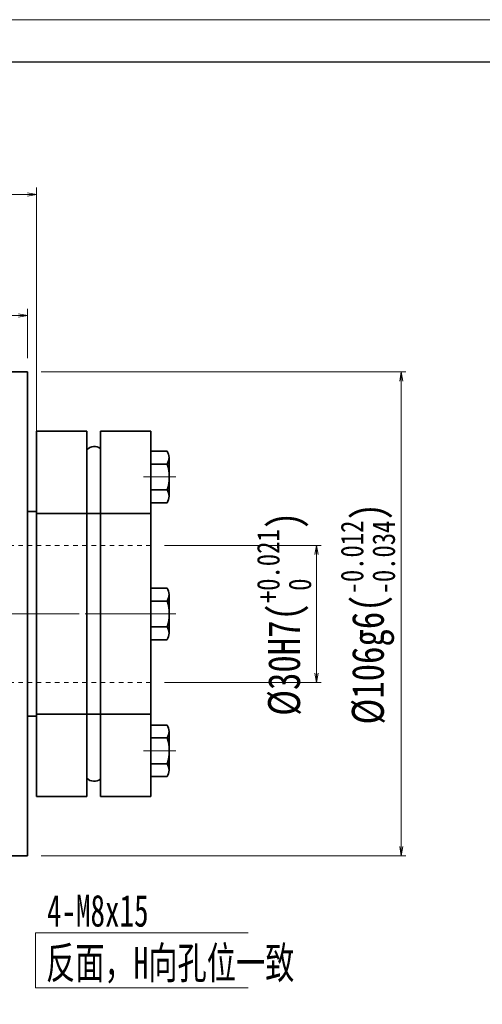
# Model space of a CAD drawing. Header units: millimetres. Extents: x -4 to 779, y -17 to 535.
# Tile 7 of 9: x 286 to 387, y 319 to 535. Entities that reach past the tile are written whole.
import ezdxf

# ---------------------------------------------------------------- set-up
doc = ezdxf.new("R2010")
doc.units = ezdxf.units.MM
doc.set_wipeout_variables(frame=1)
doc.linetypes.add('点画线', pattern=[18, 12, -2, 2, -2])
doc.linetypes.add('虚线', pattern=[2, 1, -1])
for name, color, linetype, lineweight in [('中心线层', 1, '点画线', 18), ('图框_外框线', 7, 'Continuous', 18), ('尺寸线层', 3, 'Continuous', 18), ('粗实线层', 7, 'Continuous', 35), ('虚线层', 6, '虚线', 18)]:
    doc.layers.add(name, color=color, linetype=linetype, lineweight=lineweight)
doc.styles.add('宋体', font='SimSun.ttf', dxfattribs={"width": 0.8})
doc.styles.add('标准', font='txt', dxfattribs={"width": 0.667})
doc.dimstyles.new('A水平标注$0', dxfattribs={"dimtxt": 3.5, "dimasz": 2, "dimexe": 1.5, "dimexo": 3, "dimgap": 1.1, "dimtad": 1, "dimtoh": 1, "dimdec": 4, "dimdsep": 46, "dimtxsty": '宋体', "dimblk": 'OPEN', "dimcen": 3, "dimclrd": 3, "dimclre": 3, "dimclrt": 6, "dimadec": 0, "dimazin": 0, "dimtm": 1e-09, "dimtfac": 1, "dimtdec": 4, "dimtix": 1, "dimtmove": 0, "dimatfit": 3, "dimldrblk": 'OPEN', "dimfxl": 0, "dimlwd": 13, "dimlwe": 13, "dimarcsym": 0})
doc.dimstyles.new('D直径标注φ25', dxfattribs={"dimtxt": 3.5, "dimasz": 2, "dimexe": 1, "dimexo": 3, "dimtad": 1, "dimtoh": 1, "dimdec": 1, "dimdsep": 46, "dimtxsty": '宋体', "dimblk": 'OPEN', "dimcen": 3, "dimclrd": 3, "dimclre": 3, "dimclrt": 130, "dimadec": 0, "dimazin": 0, "dimtm": 1e-09, "dimtfac": 1, "dimtdec": 1, "dimtmove": 0, "dimatfit": 0, "dimldrblk": 'OPEN', "dimfxl": 0, "dimlwd": 13, "dimlwe": 13, "dimarcsym": 0})

# ---------------------------------------------------------------- blocks, each defined once
blk = doc.blocks.new('_Open')
at = {"color": 0, "linetype": 'ByBlock', "lineweight": -2}
for p, q in [((-1, 0.17), (0, 0)), ((-1, -0.17), (0, 0)), ((0, 0), (-1, 0))]:
    blk.add_line(p, q, dxfattribs=at)
blk = doc.blocks.new('*D11')
at = {"layer": 'Defpoints', "color": 0, "transparency": 16777216}
for p in [(287.83, 457.37), (287.83, 351.37), (369.67, 351.37)]:
    blk.add_point(p, dxfattribs=at)
at = {"layer": '尺寸线层', "color": 3, "lineweight": 13, "transparency": 16777216}
for p, q in [((290.83, 457.37), (370.67, 457.37)), ((369.67, 455.37), (369.67, 353.37)), ((290.83, 351.37), (370.67, 351.37))]:
    blk.add_line(p, q, dxfattribs=at)
at = {"layer": '尺寸线层', "color": 3, "lineweight": 13, "transparency": 16777216, "xscale": 2, "yscale": 2, "zscale": 2}
for p, rotation in [((369.67, 457.37), 90), ((369.67, 351.37), 270)]:
    blk.add_blockref('_Open', p, dxfattribs=dict(at, rotation=rotation))
at = {"layer": '尺寸线层', "color": 130, "transparency": 16777216, "insert": (362.34, 404.37), "char_height": 7, "attachment_point": 5, "rotation": 90, "style": '宋体'}
blk.add_mtext('{\\A1;\\A1;%%C106g6({\\H0.707107x;\\S-0.012^ -0.034;})}', dxfattribs=at)
blk = doc.blocks.new('*D15')
at = {"layer": 'Defpoints', "color": 0, "transparency": 16777216}
for p in [(287.83, 469.74), (272.83, 459.37), (287.83, 457.37)]:
    blk.add_point(p, dxfattribs=at)
at = {"layer": '尺寸线层', "color": 3, "lineweight": 13, "transparency": 16777216}
for p, q in [((272.83, 462.37), (272.83, 471.24)), ((287.83, 460.37), (287.83, 471.24)), ((274.83, 469.74), (285.83, 469.74))]:
    blk.add_line(p, q, dxfattribs=at)
at = {"layer": '尺寸线层', "color": 3, "lineweight": 13, "transparency": 16777216, "xscale": 2, "yscale": 2, "zscale": 2, "rotation": 180}
blk.add_blockref('_Open', (272.83, 469.74), dxfattribs=at)
at = {"layer": '尺寸线层', "color": 3, "lineweight": 13, "transparency": 16777216, "xscale": 2, "yscale": 2, "zscale": 2}
blk.add_blockref('_Open', (287.83, 469.74), dxfattribs=at)
at = {"layer": '尺寸线层', "color": 6, "transparency": 16777216, "insert": (280.33, 474.14), "char_height": 7, "attachment_point": 5, "style": '宋体', "bg_fill": 3, "box_fill_scale": 1.1, "bg_fill_color": 257, "bg_fill_transparency": 0}
blk.add_mtext('15', dxfattribs=at)
blk = doc.blocks.new('*D18')
at = {"layer": 'Defpoints', "color": 0, "transparency": 16777216}
for p in [(140.83, 496.26), (140.83, 426.77), (289.83, 426.77)]:
    blk.add_point(p, dxfattribs=at)
at = {"layer": '尺寸线层', "color": 3, "lineweight": 13, "transparency": 16777216}
for p, q in [((140.83, 429.77), (140.83, 497.76)), ((287.83, 496.26), (142.83, 496.26)), ((289.83, 429.77), (289.83, 497.76))]:
    blk.add_line(p, q, dxfattribs=at)
at = {"layer": '尺寸线层', "color": 3, "lineweight": 13, "transparency": 16777216, "xscale": 2, "yscale": 2, "zscale": 2, "rotation": 180}
blk.add_blockref('_Open', (140.83, 496.26), dxfattribs=at)
at = {"layer": '尺寸线层', "color": 3, "lineweight": 13, "transparency": 16777216, "xscale": 2, "yscale": 2, "zscale": 2}
blk.add_blockref('_Open', (289.83, 496.26), dxfattribs=at)
at = {"layer": '尺寸线层', "color": 6, "transparency": 16777216, "insert": (210.48, 500.68), "char_height": 7, "attachment_point": 5, "style": '宋体', "bg_fill": 3, "box_fill_scale": 1.1, "bg_fill_color": 257, "bg_fill_transparency": 0}
blk.add_mtext('149', dxfattribs=at)
blk = doc.blocks.new('*D21')
at = {"layer": 'Defpoints', "color": 0, "transparency": 16777216}
for p in [(314.83, 419.37), (314.83, 389.37), (351.1, 389.37)]:
    blk.add_point(p, dxfattribs=at)
at = {"layer": '尺寸线层', "color": 3, "lineweight": 13, "transparency": 16777216}
for p, q in [((317.83, 419.37), (352.1, 419.37)), ((351.1, 417.37), (351.1, 391.37)), ((317.83, 389.37), (352.1, 389.37))]:
    blk.add_line(p, q, dxfattribs=at)
at = {"layer": '尺寸线层', "color": 3, "lineweight": 13, "transparency": 16777216, "xscale": 2, "yscale": 2, "zscale": 2}
for p, rotation in [((351.1, 419.37), 90), ((351.1, 389.37), 270)]:
    blk.add_blockref('_Open', p, dxfattribs=dict(at, rotation=rotation))
at = {"layer": '尺寸线层', "color": 130, "transparency": 16777216, "insert": (343.99, 404.37), "char_height": 7, "attachment_point": 5, "rotation": 90, "style": '宋体'}
blk.add_mtext('{\\A1;\\A1;%%C30H7({\\H0.707107x;\\S+0.021^  0;})}', dxfattribs=at)
blk = doc.blocks.new('*D27')
at = {"layer": 'Defpoints', "color": 0, "transparency": 16777216}
for p in [(287.83, 469.74), (272.83, 459.37), (287.83, 457.37)]:
    blk.add_point(p, dxfattribs=at)
at = {"layer": '尺寸线层', "color": 3, "lineweight": 13, "transparency": 16777216}
for p, q in [((272.83, 462.37), (272.83, 471.24)), ((287.83, 460.37), (287.83, 471.24)), ((274.83, 469.74), (285.83, 469.74))]:
    blk.add_line(p, q, dxfattribs=at)
at = {"layer": '尺寸线层', "color": 3, "lineweight": 13, "transparency": 16777216, "xscale": 2, "yscale": 2, "zscale": 2, "rotation": 180}
blk.add_blockref('_Open', (272.83, 469.74), dxfattribs=at)
at = {"layer": '尺寸线层', "color": 3, "lineweight": 13, "transparency": 16777216, "xscale": 2, "yscale": 2, "zscale": 2}
blk.add_blockref('_Open', (287.83, 469.74), dxfattribs=at)
at = {"layer": '尺寸线层', "color": 6, "transparency": 16777216, "insert": (280.33, 474.14), "char_height": 7, "attachment_point": 5, "style": '宋体', "bg_fill": 3, "box_fill_scale": 1.1, "bg_fill_color": 257, "bg_fill_transparency": 0}
blk.add_mtext('15', dxfattribs=at)
blk = doc.blocks.new('*D30')
at = {"layer": 'Defpoints', "color": 0, "transparency": 16777216}
for p in [(140.83, 496.26), (140.83, 426.77), (289.83, 426.77)]:
    blk.add_point(p, dxfattribs=at)
at = {"layer": '尺寸线层', "color": 3, "lineweight": 13, "transparency": 16777216}
for p, q in [((140.83, 429.77), (140.83, 497.76)), ((287.83, 496.26), (142.83, 496.26)), ((289.83, 429.77), (289.83, 497.76))]:
    blk.add_line(p, q, dxfattribs=at)
at = {"layer": '尺寸线层', "color": 3, "lineweight": 13, "transparency": 16777216, "xscale": 2, "yscale": 2, "zscale": 2, "rotation": 180}
blk.add_blockref('_Open', (140.83, 496.26), dxfattribs=at)
at = {"layer": '尺寸线层', "color": 3, "lineweight": 13, "transparency": 16777216, "xscale": 2, "yscale": 2, "zscale": 2}
blk.add_blockref('_Open', (289.83, 496.26), dxfattribs=at)
at = {"layer": '尺寸线层', "color": 6, "transparency": 16777216, "insert": (210.48, 500.68), "char_height": 7, "attachment_point": 5, "style": '宋体', "bg_fill": 3, "box_fill_scale": 1.1, "bg_fill_color": 257, "bg_fill_transparency": 0}
blk.add_mtext('149', dxfattribs=at)
blk = doc.blocks.new('*X6')
at = {"layer": '中心线层', "linetype": '点画线', "lineweight": 18}
blk.add_line((-5.5, 0), (1.6, 0), dxfattribs=at)
at = {"layer": '粗实线层'}
for p, q in [((-3.57, 5.65), (0, 5.65)), ((0, 5.65), (0, -5.65)), ((-4, 4.23), (-4, -4.23)), ((-3.57, 2.82), (0, 2.82)), ((0, 3.5), (0, -3.5)), ((-4, 0), (-4, -3.5)), ((0, -2.82), (-3.57, -2.82)), ((-3.57, -5.65), (0, -5.65))]:
    blk.add_line(p, q, dxfattribs=at)
for centre, radius, start, end in [((-1.48, 4.23), 2.52, 145.8762, 214.1238), ((5, 0), 9.02, 161.76, 198.24), ((-1.48, -4.23), 2.52, 145.8762, 214.1238)]:
    blk.add_arc(centre, radius, start, end, dxfattribs=at)
blk = doc.blocks.new('343gh_1')
at = {"layer": '粗实线层'}
for p, q in [((-14, 40), (-25, 40)), ((-14, 40), (-14, -40)), ((-11, 40), (-11, -40)), ((0, 40), (-11, 40)), ((0, -40), (0, 40)), ((-25, -40), (-14, -40)), ((-11, -40), (0, -40))]:
    blk.add_line(p, q, dxfattribs=at)
at = {"layer": '粗实线层', "color": 6, "linetype": '虚线', "lineweight": 18}
for p, q in [((-25, 22), (0, 22)), ((-25, -22), (0, -22))]:
    blk.add_line(p, q, dxfattribs=at)
at = {"layer": '粗实线层'}
for centre, start, end in [((-12.61, 34.48), 43.1173, 129.3024), ((-12.61, -34.48), 230.6976, 316.8827)]:
    blk.add_arc(centre, 2.2, start, end, dxfattribs=at)
blk.add_wipeout([(-25, 0), (-25, 0.82), (-25, 2.82), (-25, 5.65), (-28.57, 5.65), (-28.57, 5.65), (-28.89, 4.97), (-29, 4.23), (-29, 4.23), (-29, 0.82), (-29, 0.6), (-29, 0.6), (-29.02, 0), (-29.02, 0), (-29.02, 0), (-29, -0.6), (-29, -0.6), (-29, -4.23), (-29, -4.23), (-28.89, -4.97), (-28.57, -5.65), (-28.57, -5.65), (-25, -5.65), (-25, -2.82)]).dxf.layer = '粗实线层'
at = {"layer": '中心线层'}
blk.add_line((2.67, 0), (-28, 0), dxfattribs=at)
at = {"layer": '粗实线层'}
blk.add_line((-25, 40), (-25, -40), dxfattribs=at)
blk.add_blockref('*X6', (-25, 0), dxfattribs=at)
for points in [[(-25, 30), (-25, 30.82), (-25, 32.82), (-25, 35.65), (-28.57, 35.65), (-28.57, 35.65), (-28.89, 34.97), (-29, 34.23), (-29, 34.23), (-29, 30.82), (-29, 30.6), (-29, 30.6), (-29.02, 30), (-29.02, 30), (-29.02, 30), (-29, 29.4), (-29, 29.4), (-29, 25.77), (-29, 25.77), (-28.89, 25.03), (-28.57, 24.35), (-28.57, 24.35), (-25, 24.35), (-25, 27.18)], [(-25, -30), (-25, -29.18), (-25, -27.18), (-25, -24.35), (-28.57, -24.35), (-28.57, -24.35), (-28.89, -25.03), (-29, -25.77), (-29, -25.77), (-29, -29.18), (-29, -29.4), (-29, -29.4), (-29.02, -30), (-29.02, -30), (-29.02, -30), (-29, -30.6), (-29, -30.6), (-29, -34.23), (-29, -34.23), (-28.89, -34.97), (-28.57, -35.65), (-28.57, -35.65), (-25, -35.65), (-25, -32.82)]]:
    blk.add_wipeout(points).dxf.layer = '粗实线层'
for p in [(-25, 30), (-25, -30)]:
    blk.add_blockref('*X6', p, dxfattribs=at)

msp = doc.modelspace()

# ---------------------------------------------------------------- linework, layer by layer
at = {"layer": '中心线层'}
msp.add_line((138.46654, 404.36935), (317.19928, 404.36935), dxfattribs=at)
msp.add_line((138.46654, 404.36935), (317.19928, 404.36935), dxfattribs=at)
at = {"layer": '尺寸线层', "color": 0}
for p, q in [((289.56306, 334.51694), (336.17387, 334.51694)), ((289.56306, 322.43757), (289.56306, 334.51694)), ((289.56306, 322.43757), (336.17387, 322.43757))]:
    msp.add_line(p, q, dxfattribs=at)
at = {"layer": '粗实线层'}
for p, q in [((272.83291, 457.36935), (287.83291, 457.36935)), ((287.83291, 351.36935), (287.83291, 457.36935)), ((287.83291, 381.96935), (289.83291, 381.96935)), ((287.83291, 381.96935), (289.83291, 381.96935)), ((272.83291, 351.36935), (287.83291, 351.36935)), ((272.83291, 351.36935), (287.83291, 351.36935))]:
    msp.add_line(p, q, dxfattribs=at)
at = {"layer": '虚线层'}
for p, q in [((314.83291, 419.36935), (269.83291, 419.36935)), ((314.83291, 389.36935), (269.83291, 389.36935))]:
    msp.add_line(p, q, dxfattribs=at)

# ---------------------------------------------------------------- texts
at = {"layer": '尺寸线层', "color": 0}
for s, style, width, p in [('4-M8x15', '标准', 0.667, (292.0984, 335.84756)), ('反面，H向孔位一致', '宋体', 0.67, (291.89259, 324.41243))]:
    msp.add_text(s, height=7, dxfattribs=dict(at, style=style, width=width)).set_placement(p)

# ---------------------------------------------------------------- dimensions: what is measured, and where the dimension line sits
at = {"layer": '尺寸线层'}
for base, p1, p2, text, picture, middle in [((369.66941, 351.36935), (287.83291, 457.36935), (287.83291, 351.36935), '{\\A1;\\A1;%%C106g6({\\H0.707107x;\\S-0.012^ -0.034;})}', '*D11', (369.66941, 404.36935)), ((351.09873, 389.36935), (314.83291, 419.36935), (314.83291, 389.36935), '{\\A1;\\A1;%%C30H7({\\H0.707107x;\\S+0.021^  0;})}', '*D21', (351.09873, 404.36935))]:
    dim = msp.add_linear_dim(base=base, p1=p1, p2=p2, angle=270, text=text, dimstyle='D直径标注φ25', override={"dimtxt": 7, "dimgap": 1, "dimpost": 'φ<>', "dimtp": 0.021, "dimtm": 0, "dimtdec": 3, "dimtfill": 0}, dxfattribs=at)
    dim.commit()
    dim.dimension.update_dxf_attribs({"geometry": picture, "text_midpoint": middle, "dimtype": 160})

# ---------------------------------------------------------------- next in the draw order: dimensions: what is measured, and where the dimension line sits
dim = msp.add_linear_dim(base=(287.83291, 469.7415), p1=(272.83291, 459.36935), p2=(287.83291, 457.36935), dimstyle='A水平标注$0', override={"dimtxt": 7, "dimgap": 1, "dimdec": 1, "dimpost": '<>', "dimblk": 'Open', "dimtvp": 0.1, "dimtfill": 1, "dimtfillclr": 256}, dxfattribs=at)
dim.commit()
dim.dimension.update_dxf_attribs({"geometry": '*D15', "text_midpoint": (280.33291, 469.7415), "dimtype": 160})

# ---------------------------------------------------------------- next in the draw order: dimensions: what is measured, and where the dimension line sits
dim = msp.add_linear_dim(base=(140.83291, 496.2597), p1=(289.83291, 426.76935), p2=(140.83291, 426.76935), dimstyle='A水平标注$0', override={"dimtxt": 7, "dimgap": 1, "dimdec": 1, "dimpost": '<>', "dimblk": 'Open', "dimtvp": 0.1, "dimtfill": 1, "dimtfillclr": 256}, dxfattribs=at)
dim.commit()
dim.dimension.update_dxf_attribs({"geometry": '*D18', "text_midpoint": (210.48161, 496.2597), "dimtype": 160})

# ---------------------------------------------------------------- next in the draw order: linework, layer by layer
at = {"layer": '图框_外框线', "color": 3}
msp.add_lwpolyline([(-0.43078, -16.58789), (778.96042, -16.58789), (778.96042, 534.55303), (-0.43078, 534.55303)], close=True, dxfattribs=at)
at = {"layer": '图框_外框线', "color": 3, "lineweight": 25}
msp.add_lwpolyline([(45.96155, -7.30943), (769.68196, -7.30943), (769.68196, 525.27456), (45.96155, 525.27456)], close=True, dxfattribs=at)
at = {"layer": '粗实线层'}
for p, q in [((272.83291, 457.36935), (287.83291, 457.36935)), ((287.83291, 351.36935), (287.83291, 457.36935)), ((287.83291, 426.76935), (289.83291, 426.76935)), ((289.83291, 381.96935), (289.83291, 426.76935))]:
    msp.add_line(p, q, dxfattribs=at)

# ---------------------------------------------------------------- next in the draw order: dimensions: what is measured, and where the dimension line sits
at = {"layer": '尺寸线层'}
dim = msp.add_linear_dim(base=(287.83291, 469.7415), p1=(272.83291, 459.36935), p2=(287.83291, 457.36935), dimstyle='A水平标注$0', override={"dimtxt": 7, "dimgap": 1, "dimdec": 1, "dimpost": '<>', "dimblk": 'Open', "dimtvp": 0.1, "dimtfill": 1, "dimtfillclr": 256}, dxfattribs=at)
dim.commit()
dim.dimension.update_dxf_attribs({"geometry": '*D27', "text_midpoint": (280.33291, 469.7415), "dimtype": 160})

# ---------------------------------------------------------------- next in the draw order: dimensions: what is measured, and where the dimension line sits
dim = msp.add_linear_dim(base=(140.83291, 496.2597), p1=(289.83291, 426.76935), p2=(140.83291, 426.76935), dimstyle='A水平标注$0', override={"dimtxt": 7, "dimgap": 1, "dimdec": 1, "dimpost": '<>', "dimblk": 'Open', "dimtvp": 0.1, "dimtfill": 1, "dimtfillclr": 256}, dxfattribs=at)
dim.commit()
dim.dimension.update_dxf_attribs({"geometry": '*D30', "text_midpoint": (210.48161, 496.2597), "dimtype": 160})

# ---------------------------------------------------------------- next in the draw order: linework, layer by layer
at = {"layer": '图框_外框线', "color": 3}
msp.add_lwpolyline([(-0.43078, -16.58789), (778.96042, -16.58789), (778.96042, 534.55303), (-0.43078, 534.55303)], close=True, dxfattribs=at)
at = {"layer": '图框_外框线', "color": 3, "lineweight": 25}
msp.add_lwpolyline([(45.96155, -7.30943), (769.68196, -7.30943), (769.68196, 525.27456), (45.96155, 525.27456)], close=True, dxfattribs=at)
at = {"layer": '粗实线层'}
for p in [(287.83291, 426.76935), (289.83291, 381.96935)]:
    msp.add_line(p, (289.83291, 426.76935), dxfattribs=at)

# ---------------------------------------------------------------- next in the draw order: block references
at = {"layer": '粗实线层', "xscale": -1}
msp.add_blockref('343gh_1', (289.83291, 404.36935), dxfattribs=at)

# ---------------------------------------------------------------- next in the draw order: linework, layer by layer
at = {"layer": '粗实线层'}
for p, q in [((287.83291, 426.76935), (289.83291, 426.76935)), ((289.83291, 381.96935), (289.83291, 426.76935)), ((289.83291, 426.36935), (314.83291, 426.36935)), ((314.83291, 426.36935), (314.83291, 382.36935)), ((287.83291, 381.96935), (289.83291, 381.96935)), ((314.83291, 382.36935), (289.83291, 382.36935))]:
    msp.add_line(p, q, dxfattribs=at)

# ---------------------------------------------------------------- next in the draw order: block references
at = {"layer": '粗实线层', "xscale": -1}
msp.add_blockref('343gh_1', (289.83291, 404.36935), dxfattribs=at)

# ---------------------------------------------------------------- next in the draw order: linework, layer by layer
at = {"layer": '粗实线层'}
for p, q in [((287.83291, 426.76935), (289.83291, 426.76935)), ((289.83291, 381.96935), (289.83291, 426.76935)), ((289.83291, 426.36935), (314.83291, 426.36935)), ((314.83291, 426.36935), (314.83291, 382.36935)), ((287.83291, 381.96935), (289.83291, 381.96935)), ((314.83291, 382.36935), (289.83291, 382.36935))]:
    msp.add_line(p, q, dxfattribs=at)

doc.saveas('drawing.dxf')
